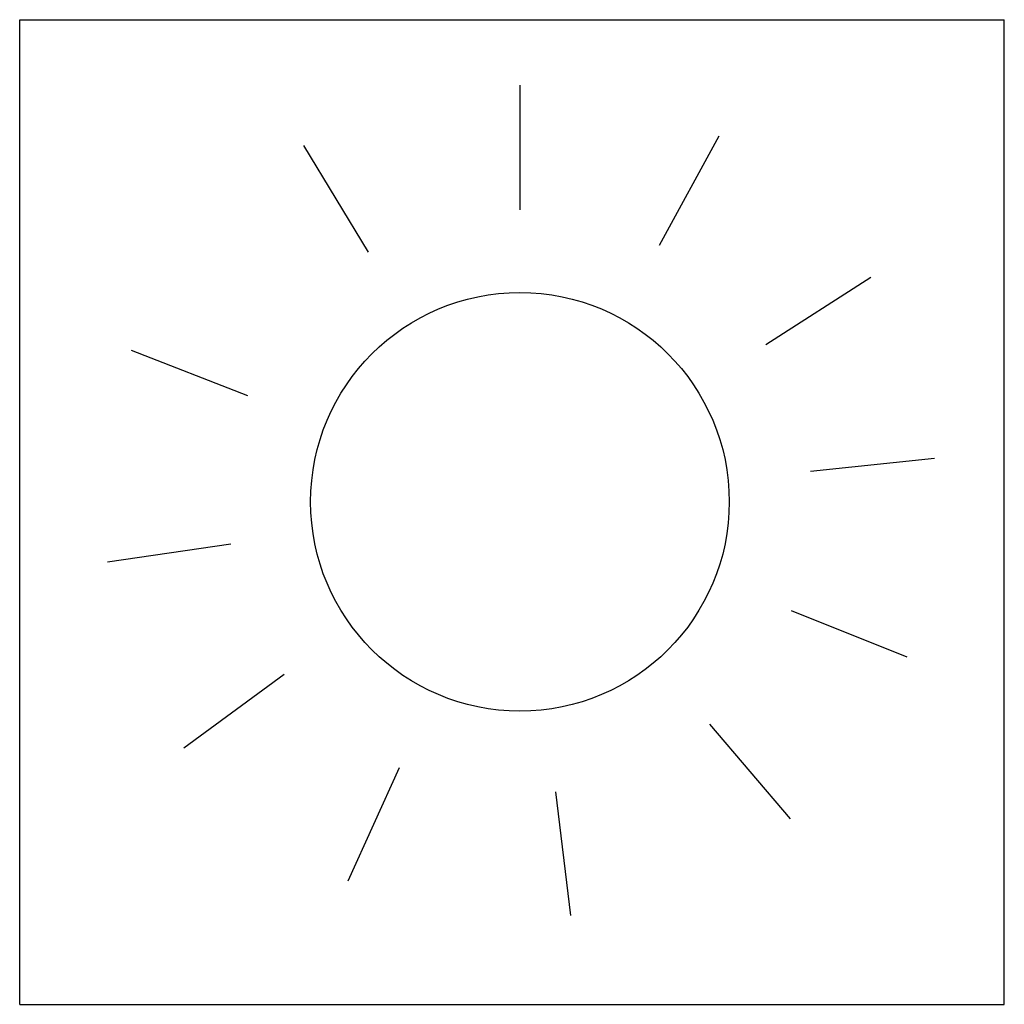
# Model space of a CAD drawing. Extents: x 84.77 to 84.92, y 49.523 to 49.673.
import ezdxf

# ---------------------------------------------------------------- set-up
doc = ezdxf.new("R2010")
doc.units = 0
doc.header["$MEASUREMENT"] = 0
doc.linetypes.add('VERDECKT', pattern=[0.375, 0.25, -0.125])
doc.layers.get('0').update_dxf_attribs({"linetype": 'CONTINUOUS'})

msp = doc.modelspace()

# ---------------------------------------------------------------- linework, layer by layer
for p, q in [((84.7703, 49.67324), (84.9203, 49.67324)), ((84.7703, 49.52324), (84.7703, 49.67324)), ((84.9203, 49.52324), (84.9203, 49.67324)), ((84.88782, 49.58325), (84.90544, 49.57619)), ((84.82812, 49.55927), (84.82028, 49.54198)), ((84.7703, 49.52324), (84.9203, 49.52324))]:
    msp.add_line(p, q)
at = {"linetype": 'VERDECKT'}
for p, q in [((84.84654, 49.6443), (84.84655, 49.66328)), ((84.86777, 49.63889), (84.87684, 49.65556)), ((84.82343, 49.63785), (84.81359, 49.65408)), ((84.88399, 49.62378), (84.89999, 49.63401)), ((84.80505, 49.61596), (84.78736, 49.62286)), ((84.89076, 49.60444), (84.90965, 49.60642)), ((84.80248, 49.59336), (84.78369, 49.59062)), ((84.81061, 49.57351), (84.79529, 49.56229)), ((84.87538, 49.56594), (84.8877, 49.55149)), ((84.85192, 49.55563), (84.85423, 49.53678))]:
    msp.add_line(p, q, dxfattribs=at)
msp.add_circle((84.84651, 49.5998), 0.03189)

doc.saveas('drawing.dxf')
